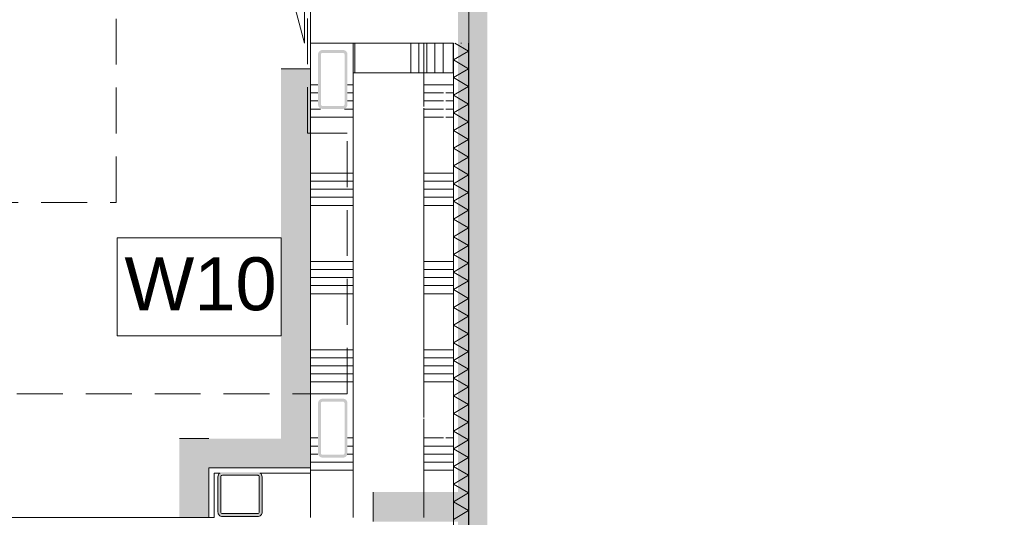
# Model space of a CAD drawing. Header units: millimetres. Extents: x -850 to 154668, y -80343 to 71019.
# Tile 27 of 147: x 28862 to 32206, y 17540 to 19231. Entities that reach past the tile are written whole.
import ezdxf

# ---------------------------------------------------------------- set-up
doc = ezdxf.new("R2010")
doc.units = ezdxf.units.MM
doc.header["$MEASUREMENT"] = 0
doc.linetypes.add('B0701', pattern=[234.119993, 155.999994, -78.119999])
for name, color, linetype in [('22 NC Binnenwanden', 7, 'Continuous'), ('New_22 NC Binnenwanden', 7, 'Continuous'), ('New_22 NC Binnenwanden Deuren', 7, 'Continuous'), ('New_22 NC Binnenwanden Doorsnede-arcering', 7, 'Continuous'), ('New_22 NC Binnenwanden Laagscheidingslijnen', 7, 'Continuous'), ('New_24 Trappen', 7, 'Continuous'), ('New_Info Wandafwerking aanduiding', 7, 'Continuous'), ('New_Info Wandafwerking aanduiding Doorsnede-arcering', 7, 'Continuous'), ('New_Z Ruimtefuncties Zone omranding', 7, 'Continuous'), ('S-COLS-____-OTLN.RVT S', 7, 'Continuous'), ('S-COLS-____-OTLN.RVT S Doorsnede-arcering', 7, 'Continuous')]:
    doc.layers.add(name, color=color, linetype=linetype)
doc.styles.add('GENERATED_STYLE_1', font='arial.ttf')
doc.linetypes.add('Regenwater', pattern='A,0,[1,UO-720 _wandafwerkingen BG_2022-06-211.Shx,S=11.404762,R=0,X=0,Y=0.005006],-1499.5,0', length=1499.5)

# ---------------------------------------------------------------- blocks, each defined once
blk = doc.blocks.new('Stair_4_1')
at = {"layer": 'New_24 Trappen', "color": 7, "linetype": 'B0701', "lineweight": 0}
for p, q in [((29189.8, 18610), (29189.8, 21316.1)), ((29839.8, 18845.4), (29839.8, 21316.1)), ((29974.8, 18845.4), (29839.8, 18845.4)), ((29974.8, 17960), (29974.8, 18845.4)), ((26359.9, 18610), (29189.8, 18610)), ((25574.9, 17960), (29864.8, 17960)), ((29864.8, 17960), (29974.8, 17960))]:
    blk.add_line(p, q, dxfattribs=at)
blk = doc.blocks.new('*X1134')
at = {"layer": 'New_22 NC Binnenwanden Doorsnede-arcering', "color": 254, "linetype": 'Continuous', "lineweight": 0, "true_color": 0xe9ebeb}
for p, q in [((30340.5, 19151), (30387, 19124.2)), ((30335, 19094.1), (30387, 19124.2)), ((30335, 19094.1), (30387, 19064.1)), ((30335, 19034.1), (30387, 19064.1)), ((30335, 19034.1), (30387, 19004.1)), ((30335, 18974), (30387, 19004.1)), ((30335, 18974), (30387, 18944)), ((30335, 18914), (30387, 18944)), ((30335, 18914), (30387, 18884)), ((30335, 18854), (30387, 18884)), ((30335, 18854), (30387, 18823.9)), ((30335, 18793.9), (30387, 18823.9)), ((30335, 18793.9), (30387, 18763.9)), ((30335, 18733.9), (30387, 18763.9)), ((30335, 18733.9), (30387, 18703.8)), ((30335, 18673.8), (30387, 18703.8)), ((30335, 18673.8), (30387, 18643.8)), ((30335, 18613.8), (30387, 18643.8)), ((30335, 18613.8), (30387, 18583.8)), ((30335, 18553.7), (30387, 18583.8)), ((30335, 18553.7), (30387, 18523.7)), ((30335, 18493.7), (30387, 18523.7)), ((30335, 18493.7), (30387, 18463.7)), ((30335, 18433.6), (30387, 18463.7)), ((30335, 18433.6), (30387, 18403.6)), ((30335, 18373.6), (30387, 18403.6)), ((30335, 18373.6), (30387, 18343.6)), ((30335, 18313.6), (30387, 18343.6)), ((30335, 18313.6), (30387, 18283.5)), ((30335, 18253.5), (30387, 18283.5)), ((30335, 18253.5), (30387, 18223.5)), ((30335, 18193.5), (30387, 18223.5)), ((30335, 18193.5), (30387, 18163.4)), ((30335, 18133.4), (30387, 18163.4)), ((30335, 18133.4), (30387, 18103.4)), ((30335, 18073.4), (30387, 18103.4)), ((30335, 18073.4), (30387, 18043.4)), ((30335, 18013.3), (30387, 18043.4)), ((30335, 18013.3), (30387, 17983.3)), ((30335, 17953.3), (30387, 17983.3)), ((30335, 17953.3), (30387, 17923.3)), ((30335, 17893.2), (30387, 17923.3)), ((30335, 17893.2), (30387, 17863.2)), ((30335, 17833.2), (30387, 17863.2)), ((30335, 17833.2), (30387, 17803.2)), ((30335, 17773.2), (30387, 17803.2)), ((30335, 17773.2), (30387, 17743.1)), ((30335, 17713.1), (30387, 17743.1)), ((30335, 17713.1), (30387, 17683.1)), ((30335, 17653.1), (30387, 17683.1)), ((30335, 17653.1), (30387, 17623)), ((30335, 17593), (30387, 17623)), ((30335, 17593), (30387, 17563)), ((30335, 17533), (30387, 17563))]:
    blk.add_line(p, q, dxfattribs=at)
blk = doc.blocks.new('D rechthoekige opening 22_10')
at = {"layer": 'New_22 NC Binnenwanden Deuren', "color": 9, "linetype": 'Continuous', "lineweight": 0}
for p, q in [((-967, 53), (-967, 50)), ((967, 50), (967, 53))]:
    blk.add_line(p, q, dxfattribs=at)
blk = doc.blocks.new('Wall_189_1', base_point=(30335, 22065))
at = {"layer": 'New_22 NC Binnenwanden', "color": 8, "linetype": 'Continuous', "lineweight": 0, "true_color": 0x778488, "flags": 128}
for points in [[(30335, 19151), (30335, 325)], [(30388, 325), (30388, 19151)]]:
    blk.add_lwpolyline(points, dxfattribs=at)
at = {"layer": 'New_22 NC Binnenwanden Laagscheidingslijnen', "color": 8, "linetype": 'Continuous', "lineweight": 0, "true_color": 0x778488}
blk.add_line((30387, 325), (30387, 19151), dxfattribs=at)
at = {"layer": 'New_22 NC Binnenwanden', "color": 8, "lineweight": 0, "true_color": 0x778488}
blk.add_blockref('*X1134', (0, 0), dxfattribs=at)
at = {"layer": 'New_22 NC Binnenwanden Deuren', "color": 1, "linetype": 'Continuous', "lineweight": 0, "xscale": -1, "zscale": 1000, "rotation": 270}
blk.add_blockref('D rechthoekige opening 22_10', (30310, 20118), dxfattribs=at)
blk = doc.blocks.new('*X1414')
at = {"layer": 'New_22 NC Binnenwanden Doorsnede-arcering', "color": 254, "linetype": 'Continuous', "lineweight": 0, "true_color": 0xe9ebeb}
for p, q in [((30235, 22009.7), (30314.2, 22009.7)), ((30314.2, 22009.7), (30335, 22009.7)), ((30235, 21982.3), (30314.2, 21982.3)), ((30314.2, 21982.3), (30335, 21982.3)), ((30235, 21954.9), (30314.2, 21954.9)), ((30314.2, 21954.9), (30335, 21954.9)), ((30235, 21927.4), (30314.2, 21927.4)), ((30314.2, 21927.4), (30335, 21927.4)), ((30235, 21900), (30314.2, 21900)), ((30314.2, 21900), (30335, 21900)), ((30235, 21709.7), (30314.2, 21709.7)), ((30314.2, 21709.7), (30335, 21709.7)), ((30235, 21682.3), (30314.2, 21682.3)), ((30314.2, 21682.3), (30335, 21682.3)), ((30235, 21654.9), (30314.2, 21654.9)), ((30314.2, 21654.9), (30335, 21654.9)), ((30235, 21627.4), (30314.2, 21627.4)), ((30314.2, 21627.4), (30335, 21627.4)), ((30235, 21600), (30314.2, 21600)), ((30314.2, 21600), (30335, 21600)), ((30235, 21409.7), (30314.2, 21409.7)), ((30314.2, 21409.7), (30335, 21409.7)), ((30235, 21382.3), (30314.2, 21382.3)), ((30314.2, 21382.3), (30335, 21382.3)), ((30235, 21354.9), (30245, 21354.9)), ((30260.5, 21354.9), (30314.2, 21354.9)), ((30314.2, 21354.9), (30335, 21354.9)), ((30235, 21327.4), (30245, 21327.4)), ((30260.5, 21327.4), (30314.2, 21327.4)), ((30314.2, 21327.4), (30335, 21327.4)), ((30235, 21300), (30245, 21300)), ((30260.5, 21300), (30314.2, 21300)), ((30314.2, 21300), (30335, 21300)), ((30235, 21109.7), (30314.2, 21109.7)), ((30314.2, 21109.7), (30335, 21109.7))]:
    blk.add_line(p, q, dxfattribs=at)
blk = doc.blocks.new('*X1415')
at = {"layer": 'New_22 NC Binnenwanden Doorsnede-arcering', "color": 254, "linetype": 'Continuous', "lineweight": 0, "true_color": 0xe9ebeb}
for p, q in [((29850, 22309.7), (29950, 22309.7)), ((29850, 22282.3), (29950, 22282.3)), ((29850, 22254.9), (29950, 22254.9)), ((29850, 22227.4), (29950, 22227.4)), ((29850, 22200), (29950, 22200)), ((29850, 22009.7), (29950, 22009.7)), ((29850, 21982.3), (29950, 21982.3)), ((29850, 21954.9), (29950, 21954.9)), ((29850, 21927.4), (29950, 21927.4)), ((29850, 21900), (29950, 21900)), ((29850, 21709.7), (29950, 21709.7)), ((29850, 21682.3), (29950, 21682.3)), ((29850, 21654.9), (29950, 21654.9)), ((29850, 21627.4), (29950, 21627.4)), ((29850, 21600), (29950, 21600)), ((29850, 21409.7), (29950, 21409.7)), ((29850, 21382.3), (29950, 21382.3)), ((29850, 21354.9), (29950, 21354.9)), ((29850, 21327.4), (29950, 21327.4)), ((29850, 21300), (29950, 21300)), ((29850, 21109.7), (29950, 21109.7))]:
    blk.add_line(p, q, dxfattribs=at)
blk = doc.blocks.new('D2 22_3')
at = {"layer": 'New_22 NC Binnenwanden Deuren', "color": 1, "linetype": 'Continuous', "lineweight": 0}
for p, q in [((-967, 0), (-32.9, 250.3)), ((967, 0), (32.9, 250.3)), ((-967, 0), (0, 0)), ((967, 0), (0, 0))]:
    blk.add_line(p, q, dxfattribs=at)
at = {"layer": 'New_22 NC Binnenwanden Deuren', "color": 7, "linetype": 'Continuous', "lineweight": 0}
for p, q in [((-967, -120), (-967, -20)), ((-967, -120), (-967, -20)), ((967, -120), (967, -20)), ((967, -120), (967, -20)), ((-967, -139), (-967, -120)), ((-967, -139), (-967, -120)), ((967, -139), (967, -120)), ((967, -139), (967, -120)), ((-967, -405), (-967, -139)), ((967, -405), (967, -139)), ((-967, -505), (-967, -405)), ((967, -505), (967, -405))]:
    blk.add_line(p, q, dxfattribs=at)
at = {"layer": 'New_22 NC Binnenwanden Deuren', "color": 1, "linetype": 'Continuous', "lineweight": 0}
for centre, start, end in [((-967, 0), 0, 15), ((967, 0), 165, 180)]:
    blk.add_arc(centre, 967, start, end, dxfattribs=at)
blk = doc.blocks.new('Wall_238_1', base_point=(30335, 19151))
at = {"layer": 'New_22 NC Binnenwanden', "color": 8, "linetype": 'Continuous', "lineweight": 0, "true_color": 0x778488}
for p, q in [((29950, 21085), (29850, 21085)), ((29969, 21085), (29950, 21085)), ((30235, 21085), (29969, 21085)), ((30335, 21085), (30235, 21085)), ((29950, 19151), (29850, 19151)), ((29969, 19151), (29950, 19151)), ((30235, 19151), (29969, 19151)), ((30335, 19151), (30235, 19151))]:
    blk.add_line(p, q, dxfattribs=at)
at = {"layer": 'New_22 NC Binnenwanden', "color": 8, "linetype": 'Continuous', "lineweight": 0, "true_color": 0x778488, "flags": 128}
for points in [[(29850, 22315), (29850, 21085)], [(30335, 21085), (30335, 22065)]]:
    blk.add_lwpolyline(points, dxfattribs=at)
at = {"layer": 'New_22 NC Binnenwanden Laagscheidingslijnen', "color": 8, "linetype": 'Continuous', "lineweight": 0, "true_color": 0x778488}
for p, q in [((29950, 22315), (29950, 22165)), ((29988.6, 22315), (29950, 22315)), ((30235, 22315), (29988.6, 22315)), ((29950, 22165), (29950, 21085)), ((30235, 22165), (30235, 22137.2)), ((30235, 22137.2), (30235, 22065)), ((30235, 21270.6), (30235, 22065)), ((30235, 21085), (30235, 21252.2))]:
    blk.add_line(p, q, dxfattribs=at)
at = {"layer": 'New_22 NC Binnenwanden', "color": 8, "lineweight": 0, "true_color": 0x778488}
for name in ['*X1415', '*X1414']:
    blk.add_blockref(name, (0, 0), dxfattribs=at)
at = {"layer": 'New_22 NC Binnenwanden Deuren', "color": 1, "linetype": 'Continuous', "lineweight": 0, "xscale": -1, "zscale": 1000, "rotation": 90}
blk.add_blockref('D2 22_3', (29830, 20118), dxfattribs=at)
blk = doc.blocks.new('*X1656')
at = {"layer": 'New_22 NC Binnenwanden Doorsnede-arcering', "color": 254, "linetype": 'Continuous', "lineweight": 0, "true_color": 0xe9ebeb}
for p, q in [((30235, 19009.7), (30314.2, 19009.7)), ((30314.2, 19009.7), (30335, 19009.7)), ((30235, 18982.3), (30301.5, 18982.3)), ((30310, 18982.3), (30314.2, 18982.3)), ((30314.2, 18982.3), (30335, 18982.3)), ((30235, 18954.9), (30301.5, 18954.9)), ((30235, 18927.4), (30301.5, 18927.4)), ((30310, 18954.9), (30314.2, 18954.9)), ((30310, 18927.4), (30314.2, 18927.4)), ((30314.2, 18954.9), (30335, 18954.9)), ((30314.2, 18927.4), (30335, 18927.4)), ((30235, 18900), (30301.5, 18900)), ((30310, 18900), (30314.2, 18900)), ((30314.2, 18900), (30335, 18900)), ((30235, 18709.7), (30314.2, 18709.7)), ((30314.2, 18709.7), (30335, 18709.7)), ((30235, 18682.3), (30314.2, 18682.3)), ((30314.2, 18682.3), (30335, 18682.3)), ((30235, 18654.9), (30314.2, 18654.9)), ((30235, 18627.4), (30314.2, 18627.4)), ((30314.2, 18654.9), (30335, 18654.9)), ((30314.2, 18627.4), (30335, 18627.4)), ((30235, 18600), (30314.2, 18600)), ((30314.2, 18600), (30335, 18600)), ((30235, 18409.7), (30314.2, 18409.7)), ((30314.2, 18409.7), (30335, 18409.7)), ((30235, 18382.3), (30314.2, 18382.3)), ((30314.2, 18382.3), (30335, 18382.3)), ((30235, 18354.9), (30314.2, 18354.9)), ((30235, 18327.4), (30314.2, 18327.4)), ((30314.2, 18354.9), (30335, 18354.9)), ((30314.2, 18327.4), (30335, 18327.4)), ((30235, 18300), (30314.2, 18300)), ((30314.2, 18300), (30335, 18300)), ((30235, 18109.7), (30314.2, 18109.7)), ((30314.2, 18109.7), (30335, 18109.7)), ((30235, 18082.3), (30314.2, 18082.3)), ((30314.2, 18082.3), (30335, 18082.3)), ((30235, 18054.9), (30314.2, 18054.9)), ((30235, 18027.4), (30314.2, 18027.4)), ((30314.2, 18054.9), (30335, 18054.9)), ((30314.2, 18027.4), (30335, 18027.4)), ((30235, 18000), (30314.2, 18000)), ((30314.2, 18000), (30335, 18000)), ((30235, 17809.7), (30301.5, 17809.7)), ((30310, 17809.7), (30314.2, 17809.7)), ((30314.2, 17809.7), (30335, 17809.7)), ((30235, 17782.3), (30314.2, 17782.3)), ((30314.2, 17782.3), (30335, 17782.3)), ((30235, 17754.9), (30314.2, 17754.9)), ((30235, 17727.4), (30314.2, 17727.4)), ((30314.2, 17754.9), (30335, 17754.9)), ((30314.2, 17727.4), (30335, 17727.4)), ((30235, 17700), (30314.2, 17700)), ((30314.2, 17700), (30335, 17700))]:
    blk.add_line(p, q, dxfattribs=at)
blk = doc.blocks.new('*X1657')
at = {"layer": 'New_22 NC Binnenwanden Doorsnede-arcering', "color": 254, "linetype": 'Continuous', "lineweight": 0, "true_color": 0xe9ebeb}
for p, q in [((29850, 19009.7), (29874.8, 19009.7)), ((29975.5, 19009.7), (29995, 19009.7)), ((29850, 18982.3), (29874.8, 18982.3)), ((29975.5, 18982.3), (29995, 18982.3)), ((29850, 18954.9), (29874.8, 18954.9)), ((29850, 18927.4), (29883.9, 18927.4)), ((29965.7, 18927.4), (29995, 18927.4)), ((29975.5, 18954.9), (29995, 18954.9)), ((29850, 18900), (29957.6, 18900)), ((29957.6, 18900), (29995, 18900)), ((29850, 18709.7), (29957.6, 18709.7)), ((29957.6, 18709.7), (29995, 18709.7)), ((29850, 18682.3), (29957.6, 18682.3)), ((29957.6, 18682.3), (29995, 18682.3)), ((29850, 18654.9), (29957.6, 18654.9)), ((29850, 18627.4), (29957.6, 18627.4)), ((29957.6, 18654.9), (29995, 18654.9)), ((29957.6, 18627.4), (29995, 18627.4)), ((29850, 18600), (29957.6, 18600)), ((29957.6, 18600), (29995, 18600)), ((29850, 18409.7), (29957.6, 18409.7)), ((29957.6, 18409.7), (29995, 18409.7)), ((29850, 18382.3), (29957.6, 18382.3)), ((29957.6, 18382.3), (29995, 18382.3)), ((29850, 18354.9), (29957.6, 18354.9)), ((29850, 18327.4), (29957.6, 18327.4)), ((29957.6, 18354.9), (29995, 18354.9)), ((29957.6, 18327.4), (29995, 18327.4)), ((29850, 18300), (29957.6, 18300)), ((29957.6, 18300), (29995, 18300)), ((29850, 18109.7), (29957.6, 18109.7)), ((29957.6, 18109.7), (29995, 18109.7)), ((29850, 18082.3), (29957.6, 18082.3)), ((29957.6, 18082.3), (29995, 18082.3)), ((29850, 18054.9), (29957.6, 18054.9)), ((29850, 18027.4), (29957.6, 18027.4)), ((29957.6, 18054.9), (29995, 18054.9)), ((29957.6, 18027.4), (29995, 18027.4)), ((29850, 18000), (29957.6, 18000)), ((29957.6, 18000), (29995, 18000)), ((29850, 17809.7), (29874.8, 17809.7)), ((29975.5, 17809.7), (29995, 17809.7)), ((29850, 17782.3), (29874.8, 17782.3)), ((29975.5, 17782.3), (29995, 17782.3)), ((29850, 17754.9), (29874.9, 17754.9)), ((29850, 17727.4), (29957.6, 17727.4)), ((29957.6, 17727.4), (29995, 17727.4)), ((29974.8, 17754.9), (29995, 17754.9)), ((29850, 17700), (29957.6, 17700)), ((29957.6, 17700), (29995, 17700))]:
    blk.add_line(p, q, dxfattribs=at)
blk = doc.blocks.new('Wall_291_1', base_point=(30335, 19151))
at = {"layer": 'New_22 NC Binnenwanden', "color": 8, "linetype": 'Continuous', "lineweight": 0, "true_color": 0x778488, "flags": 128}
for points in [[(29850, 19151), (29850, 17539.8)], [(30335, 17539.8), (30335, 19151)]]:
    blk.add_lwpolyline(points, dxfattribs=at)
at = {"layer": 'New_22 NC Binnenwanden Laagscheidingslijnen', "color": 8, "linetype": 'Continuous', "lineweight": 0, "true_color": 0x778488}
for p, q in [((29995, 19151), (29995, 17539.8)), ((30235, 18935.7), (30235, 19151)), ((30235, 17879.7), (30235, 18930.2)), ((30235, 17539.8), (30235, 17874.3))]:
    blk.add_line(p, q, dxfattribs=at)
at = {"layer": 'New_22 NC Binnenwanden', "color": 8, "lineweight": 0, "true_color": 0x778488}
for name in ['*X1657', '*X1656']:
    blk.add_blockref(name, (0, 0), dxfattribs=at)
blk = doc.blocks.new('Wall_299_1', base_point=(30400.5, 17525))
at = {"layer": 'New_Info Wandafwerking aanduiding Doorsnede-arcering', "linetype": 'Continuous', "lineweight": 0, "true_color": 0x552178}
for points in [[(30450.5, 22097.1), (30350.5, 22096.9), (30450.5, 21997.1)], [(30450.5, 21997.1), (30350.5, 22096.9), (30350.5, 21996.9)], [(30350.5, 21996.9), (30350.5, 17525), (30450.5, 17525), (30450.5, 21997.1)]]:
    blk.add_hatch(color=187, dxfattribs=at).paths.add_polyline_path(points)
at = {"layer": 'New_Info Wandafwerking aanduiding', "color": 9, "linetype": 'Continuous', "lineweight": 0, "flags": 128}
blk.add_lwpolyline([(30350.5, 22096.9), (30450.5, 22097.1)], dxfattribs=at)
blk = doc.blocks.new('Wall_317_1', base_point=(30400.5, 17217.7))
at = {"layer": 'New_Info Wandafwerking aanduiding Doorsnede-arcering', "linetype": 'Continuous', "lineweight": 0, "true_color": 0x552178}
blk.add_hatch(color=187, dxfattribs=at).paths.add_polyline_path([(30450.5, 17217.7), (30450.5, 17575.5), (30350.5, 17575.5), (30350.5, 17217.7)])
blk = doc.blocks.new('Wall_318_1', base_point=(30400.5, 17575.5))
at = {"layer": 'New_Info Wandafwerking aanduiding Doorsnede-arcering', "linetype": 'Continuous', "lineweight": 0, "true_color": 0x552178}
blk.add_hatch(color=187, dxfattribs=at).paths.add_polyline_path([(30350.5, 17625.5), (30063, 17625.5), (30063, 17525.5), (30350.5, 17525.5)])
at = {"layer": 'New_Info Wandafwerking aanduiding', "color": 9, "linetype": 'Continuous', "lineweight": 0, "flags": 128}
blk.add_lwpolyline([(30063, 17525.5), (30063, 17625.5)], dxfattribs=at)
blk = doc.blocks.new('Wall_395_1', base_point=(29850, 17689.8))
at = {"layer": '22 NC Binnenwanden', "color": 8, "linetype": 'Continuous', "lineweight": 0, "true_color": 0x778488, "flags": 128}
for points in [[(29850, 17707.8), (29505, 17707.8)], [(29505, 17707.8), (29505, 17689.8)], [(29523, 17689.8), (29542.9, 17689.8)], [(29678.1, 17689.8), (29850, 17689.8)], [(29850, 17707.8), (29850, 17689.8)]]:
    blk.add_lwpolyline(points, dxfattribs=at)
blk = doc.blocks.new('Wall_396_1', base_point=(29523, 17689.8))
at = {"layer": '22 NC Binnenwanden', "color": 8, "linetype": 'Continuous', "lineweight": 0, "true_color": 0x778488, "flags": 128}
for points in [[(29505, 17689.8), (29505, 17539.8)], [(29523, 17539.8), (29523, 17689.8)], [(29505, 17539.8), (29523, 17539.8)]]:
    blk.add_lwpolyline(points, dxfattribs=at)
blk = doc.blocks.new('Column_27_1', base_point=(29925.5, 17842.9))
at = {"layer": 'S-COLS-____-OTLN.RVT S Doorsnede-arcering', "linetype": 'Continuous', "lineweight": 0, "true_color": 0x778488}
h = blk.add_hatch(color=8, dxfattribs=at)
h.paths.add_polyline_path([(29960.5, 17742.9, 0.414214), (29975.5, 17757.9), (29975.5, 17927.9, 0.414214), (29960.5, 17942.9), (29890.5, 17942.9, 0.414214), (29875.5, 17927.9), (29875.5, 17757.9, 0.414214), (29890.5, 17742.9)])
h.paths.add_polyline_path([(29965.5, 17927.9), (29965.5, 17757.9, -0.414214), (29960.5, 17752.9), (29890.5, 17752.9, -0.414214), (29885.5, 17757.9), (29885.5, 17927.9, -0.414214), (29890.5, 17932.9), (29960.5, 17932.9, -0.414214)], flags=0)
blk = doc.blocks.new('Column_28_1', base_point=(29925.5, 19027.9))
at = {"layer": 'S-COLS-____-OTLN.RVT S Doorsnede-arcering', "linetype": 'Continuous', "lineweight": 0, "true_color": 0x778488}
h = blk.add_hatch(color=8, dxfattribs=at)
h.paths.add_polyline_path([(29960.5, 18927.9, 0.414214), (29975.5, 18942.9), (29975.5, 19112.9, 0.414214), (29960.5, 19127.9), (29890.5, 19127.9, 0.414214), (29875.5, 19112.9), (29875.5, 18942.9, 0.414214), (29890.5, 18927.9)])
h.paths.add_polyline_path([(29965.5, 19112.9), (29965.5, 18942.9, -0.414214), (29960.5, 18937.9), (29890.5, 18937.9, -0.414214), (29885.5, 18942.9), (29885.5, 19112.9, -0.414214), (29890.5, 19117.9), (29960.5, 19117.9, -0.414214)], flags=0)
blk = doc.blocks.new('Column_30_1', base_point=(29610.5, 17618))
at = {"layer": 'S-COLS-____-OTLN.RVT S Doorsnede-arcering', "linetype": 'Continuous', "lineweight": 0, "true_color": 0x778488}
h = blk.add_hatch(color=8, dxfattribs=at)
h.paths.add_polyline_path([(29535.5, 17678), (29535.5, 17558, 0.414214), (29550.5, 17543), (29670.5, 17543, 0.414214), (29685.5, 17558), (29685.5, 17678, 0.231573), (29679.7, 17689.8), (29541.3, 17689.8, 0.231573)])
h.paths.add_polyline_path([(29550.5, 17553, -0.414214), (29545.5, 17558), (29545.5, 17678, -0.414214), (29550.5, 17683), (29670.5, 17683, -0.414214), (29675.5, 17678), (29675.5, 17558, -0.414214), (29670.5, 17553)], flags=0)
blk.add_hatch(color=8, dxfattribs=at).paths.add_polyline_path([(29550.5, 17693, 0.166655), (29541.3, 17689.8), (29679.7, 17689.8, 0.166655), (29670.5, 17693)])
at = {"layer": 'S-COLS-____-OTLN.RVT S', "color": 9, "linetype": 'Continuous', "lineweight": 0, "flags": 128}
for points in [[(29535.5, 17678), (29535.5, 17558, 0.414214), (29550.5, 17543), (29670.5, 17543, 0.414214), (29685.5, 17558), (29685.5, 17678, 0.231573), (29679.7, 17689.8)], [(29541.3, 17689.8, 0.231573), (29535.5, 17678)]]:
    blk.add_lwpolyline(points, format="xyb", dxfattribs=at)
blk.add_lwpolyline([(29550.5, 17553, -0.414214), (29545.5, 17558), (29545.5, 17678, -0.414214), (29550.5, 17683), (29670.5, 17683, -0.414214), (29675.5, 17678), (29675.5, 17558, -0.414214), (29670.5, 17553)], format="xyb", close=True, dxfattribs=at)
blk = doc.blocks.new('*X3383')
at = {"layer": 'New_22 NC Binnenwanden Doorsnede-arcering', "color": 254, "linetype": 'Continuous', "lineweight": 0, "true_color": 0xe9ebeb}
for p, q in [((30000, 19051), (30000, 19151)), ((30190.3, 19051), (30190.3, 19151)), ((30217.7, 19051), (30217.7, 19151)), ((30245.1, 19051), (30245.1, 19151)), ((30272.6, 19051), (30272.6, 19151)), ((30300, 19051), (30300, 19151))]:
    blk.add_line(p, q, dxfattribs=at)
blk = doc.blocks.new('Wall_697_1', base_point=(30334.9, 19151))
at = {"layer": 'New_22 NC Binnenwanden', "color": 8, "linetype": 'Continuous', "lineweight": 0, "true_color": 0x778488, "flags": 128}
for points in [[(30334.9, 19151), (29995, 19151)], [(29995, 19151), (29995, 19051)], [(30334.9, 19051), (30334.9, 19151)], [(29995, 19051), (30334.9, 19051)]]:
    blk.add_lwpolyline(points, dxfattribs=at)
at = {"layer": 'New_22 NC Binnenwanden', "color": 8, "lineweight": 0, "true_color": 0x778488}
blk.add_blockref('*X3383', (0, 0), dxfattribs=at)
blk = doc.blocks.new('Wall_734_1', base_point=(29849.8, 19063.8))
at = {"layer": 'New_Info Wandafwerking aanduiding Doorsnede-arcering', "linetype": 'Continuous', "lineweight": 0}
for points in [[(29850, 17807.8), (29849.8, 19063.8), (29749.8, 19063.8), (29750, 17807.8)], [(29750, 17807.8), (29850, 17707.8), (29850, 17807.8)], [(29750, 17807.8), (29750, 17707.8), (29850, 17707.8)]]:
    blk.add_hatch(color=1, dxfattribs=at).paths.add_polyline_path(points)
at = {"layer": 'New_Info Wandafwerking aanduiding', "color": 9, "linetype": 'Continuous', "lineweight": 0, "flags": 128}
for points in [[(29849.8, 19063.8), (29749.8, 19063.8)], [(29850, 17707.8), (29750, 17707.8)]]:
    blk.add_lwpolyline(points, dxfattribs=at)
blk = doc.blocks.new('Wall_792_1', base_point=(29505, 17707.8))
at = {"layer": 'New_Info Wandafwerking aanduiding Doorsnede-arcering', "linetype": 'Continuous', "lineweight": 0}
for points in [[(29405, 17707.8), (29505, 17707.8), (29405, 17807.8)], [(29405, 17807.8), (29505, 17707.8), (29505, 17807.8)], [(29405, 17707.8), (29405, 17539.8), (29505, 17539.8), (29505, 17707.8)]]:
    blk.add_hatch(color=1, dxfattribs=at).paths.add_polyline_path(points)
at = {"layer": 'New_Info Wandafwerking aanduiding', "color": 9, "linetype": 'Continuous', "lineweight": 0, "flags": 128}
for points in [[(29405, 17807.8), (29505, 17807.8)], [(29505, 17539.8), (29405, 17539.8)]]:
    blk.add_lwpolyline(points, dxfattribs=at)
blk = doc.blocks.new('Wall_793_1', base_point=(29850, 17707.8))
at = {"layer": 'New_Info Wandafwerking aanduiding Doorsnede-arcering', "linetype": 'Continuous', "lineweight": 0}
blk.add_hatch(color=1, dxfattribs=at).paths.add_polyline_path([(29750, 17807.8), (29505, 17807.8), (29505, 17707.8), (29750, 17707.8)])

msp = doc.modelspace()

# ---------------------------------------------------------------- linework, layer by layer
at = {"layer": 'New_Info Wandafwerking aanduiding', "color": 9, "linetype": 'Continuous', "lineweight": 0, "flags": 128}
msp.add_lwpolyline([(29193, 18489.7), (29749.9, 18489.7), (29749.9, 18156.9), (29193, 18156.9)], close=True, dxfattribs=at)
at = {"layer": 'New_Z Ruimtefuncties Zone omranding', "color": 32, "linetype": 'Continuous', "lineweight": 0, "true_color": 0xba661c, "flags": 128}
msp.add_lwpolyline([(29850, 26210), (25700, 26210), (25700, 24599.8), (25700, 24599.8), (25700, 17707.8), (26105.2, 17707.8), (26105.2, 17539.8), (29505, 17539.8), (29505, 17707.8), (29850, 17707.8)], close=True, dxfattribs=at)
at = {"layer": 'New_Z Ruimtefuncties Zone omranding', "color": 122, "linetype": 'Continuous', "lineweight": 0, "true_color": 0x00d3a1, "flags": 128}
msp.add_lwpolyline([(30388, 378), (43872, 378), (43872, 22012), (30388, 22012), (30388, 17328)], close=True, dxfattribs=at)

# ---------------------------------------------------------------- block references
at = {"layer": '22 NC Binnenwanden', "color": 8, "lineweight": 0, "true_color": 0x778488}
for name, p in [('Wall_395_1', (29850, 17689.8)), ('Wall_396_1', (29523, 17689.8))]:
    msp.add_blockref(name, p, dxfattribs=at)
at = {"layer": 'New_22 NC Binnenwanden', "color": 8, "lineweight": 0, "true_color": 0x778488}
for name, p in [('Wall_238_1', (30335, 19151)), ('Wall_189_1', (30335, 22065)), ('Wall_291_1', (30335, 19151)), ('Wall_697_1', (30334.9, 19151))]:
    msp.add_blockref(name, p, dxfattribs=at)
at = {"layer": 'New_24 Trappen', "color": 7, "linetype": 'Regenwater', "lineweight": 0}
msp.add_blockref('Stair_4_1', (0, 0), dxfattribs=at)
at = {"layer": 'New_Info Wandafwerking aanduiding', "color": 1, "lineweight": 0}
for name, p in [('Wall_299_1', (30400.5, 17525)), ('Wall_734_1', (29849.8, 19063.8)), ('Wall_792_1', (29505, 17707.8)), ('Wall_793_1', (29850, 17707.8)), ('Wall_318_1', (30400.5, 17575.5)), ('Wall_317_1', (30400.5, 17217.7))]:
    msp.add_blockref(name, p, dxfattribs=at)
at = {"layer": 'S-COLS-____-OTLN.RVT S', "color": 3, "lineweight": 0}
for name, p in [('Column_28_1', (29925.5, 19027.9)), ('Column_27_1', (29925.5, 17842.9)), ('Column_30_1', (29610.5, 17618))]:
    msp.add_blockref(name, p, dxfattribs=at)

# ---------------------------------------------------------------- texts
at = {"layer": 'New_Info Wandafwerking aanduiding', "color": 2, "linetype": 'Continuous', "lineweight": 0, "insert": (29218, 18423.6), "char_height": 180, "attachment_point": 1, "style": 'GENERATED_STYLE_1'}
msp.add_mtext('\\A1;{\\pql;\\fArial|b0|i0|c0|p38;W10}', dxfattribs=at)

doc.saveas('drawing.dxf')
